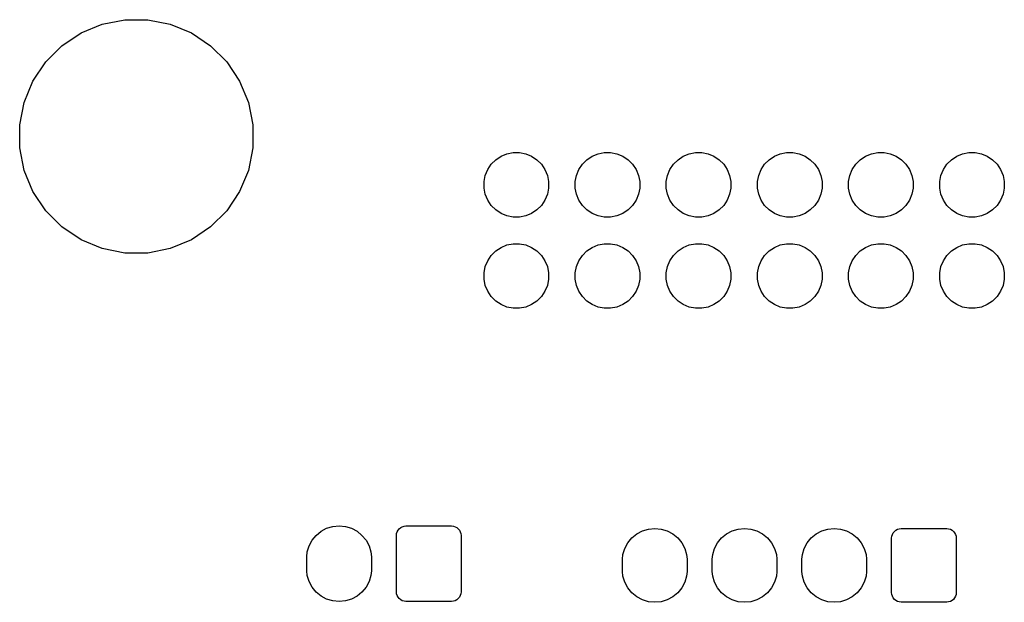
# Model space of a CAD drawing. Extents: x 0.02 to 3.88, y 0.02 to 3.88.
# Tile 6 of 9: x 0.02 to 1.1, y 3.24 to 3.88. Entities that reach past the tile are written whole.
import ezdxf

# ---------------------------------------------------------------- set-up
doc = ezdxf.new("R2010")
doc.units = 0
doc.header["$MEASUREMENT"] = 0
doc.layers.add('BLACK', color=7, linetype='CONTINUOUS')

msp = doc.modelspace()

# ---------------------------------------------------------------- linework, layer by layer
at = {"layer": 'BLACK', "linetype": 'CONTINUOUS'}
for p, q in [((0.087029, 3.86339), (0.110315, 3.87304)), ((0.110315, 3.87304), (0.135036, 3.87795)), ((0.135036, 3.87795), (0.16024, 3.87795)), ((0.16024, 3.87795), (0.18496, 3.87304)), ((0.18496, 3.87304), (0.208246, 3.86339)), ((0.066073, 3.84939), (0.087029, 3.86339)), ((0.208246, 3.86339), (0.229203, 3.84939)), ((0.04825, 3.83157), (0.066073, 3.84939)), ((0.229203, 3.84939), (0.247025, 3.83157)), ((0.034248, 3.81061), (0.04825, 3.83157)), ((0.247025, 3.83157), (0.261028, 3.81061)), ((0.024602, 3.78732), (0.034248, 3.81061)), ((0.261028, 3.81061), (0.270673, 3.78732)), ((0.019685, 3.7626), (0.024602, 3.78732)), ((0.270673, 3.78732), (0.275591, 3.7626)), ((0.019685, 3.7374), (0.019685, 3.7626)), ((0.275591, 3.7626), (0.275591, 3.7374)), ((0.024602, 3.71268), (0.019685, 3.7374)), ((0.275591, 3.7374), (0.270673, 3.71268)), ((0.54198, 3.72437), (0.547783, 3.72825)), ((0.547783, 3.72825), (0.554231, 3.73092)), ((0.554231, 3.73092), (0.561077, 3.73228)), ((0.561077, 3.73228), (0.568057, 3.73228)), ((0.568057, 3.73228), (0.574902, 3.73092)), ((0.574902, 3.73092), (0.581351, 3.72825)), ((0.581351, 3.72825), (0.587154, 3.72437)), ((0.64198, 3.72437), (0.647783, 3.72825)), ((0.647783, 3.72825), (0.654231, 3.73092)), ((0.654231, 3.73092), (0.661077, 3.73228)), ((0.661077, 3.73228), (0.668057, 3.73228)), ((0.668057, 3.73228), (0.674902, 3.73092)), ((0.674902, 3.73092), (0.681351, 3.72825)), ((0.681351, 3.72825), (0.687154, 3.72437)), ((0.74198, 3.72437), (0.747783, 3.72825)), ((0.747783, 3.72825), (0.754231, 3.73092)), ((0.754231, 3.73092), (0.761077, 3.73228)), ((0.761077, 3.73228), (0.768057, 3.73228)), ((0.768057, 3.73228), (0.774902, 3.73092)), ((0.774902, 3.73092), (0.781351, 3.72825)), ((0.781351, 3.72825), (0.787154, 3.72437)), ((0.84198, 3.72437), (0.847783, 3.72825)), ((0.847783, 3.72825), (0.854231, 3.73092)), ((0.854231, 3.73092), (0.861077, 3.73228)), ((0.861077, 3.73228), (0.868057, 3.73228)), ((0.868057, 3.73228), (0.874902, 3.73092)), ((0.874902, 3.73092), (0.881351, 3.72825)), ((0.881351, 3.72825), (0.887154, 3.72437)), ((0.94198, 3.72437), (0.947783, 3.72825)), ((0.947783, 3.72825), (0.954231, 3.73092)), ((0.954231, 3.73092), (0.961077, 3.73228)), ((0.961077, 3.73228), (0.968057, 3.73228)), ((0.968057, 3.73228), (0.974902, 3.73092)), ((0.974902, 3.73092), (0.981351, 3.72825)), ((0.981351, 3.72825), (0.987154, 3.72437)), ((1.04198, 3.72437), (1.04778, 3.72825)), ((1.04778, 3.72825), (1.05423, 3.73092)), ((1.05423, 3.73092), (1.06108, 3.73228)), ((1.06108, 3.73228), (1.06806, 3.73228)), ((1.06806, 3.73228), (1.0749, 3.73092)), ((1.0749, 3.73092), (1.08135, 3.72825)), ((1.08135, 3.72825), (1.08715, 3.72437)), ((0.533167, 3.71363), (0.537044, 3.71944)), ((0.537044, 3.71944), (0.54198, 3.72437)), ((0.587154, 3.72437), (0.59209, 3.71944)), ((0.59209, 3.71944), (0.595967, 3.71363)), ((0.633167, 3.71363), (0.637044, 3.71944)), ((0.637044, 3.71944), (0.64198, 3.72437)), ((0.687154, 3.72437), (0.69209, 3.71944)), ((0.69209, 3.71944), (0.695967, 3.71363)), ((0.733167, 3.71363), (0.737044, 3.71944)), ((0.737044, 3.71944), (0.74198, 3.72437)), ((0.787154, 3.72437), (0.79209, 3.71944)), ((0.79209, 3.71944), (0.795967, 3.71363)), ((0.833167, 3.71363), (0.837044, 3.71944)), ((0.837044, 3.71944), (0.84198, 3.72437)), ((0.887154, 3.72437), (0.89209, 3.71944)), ((0.89209, 3.71944), (0.895967, 3.71363)), ((0.933167, 3.71363), (0.937044, 3.71944)), ((0.937044, 3.71944), (0.94198, 3.72437)), ((0.987154, 3.72437), (0.99209, 3.71944)), ((0.99209, 3.71944), (0.995967, 3.71363)), ((1.03317, 3.71363), (1.03704, 3.71944)), ((1.03704, 3.71944), (1.04198, 3.72437)), ((1.08715, 3.72437), (1.09209, 3.71944)), ((1.09209, 3.71944), (1.09597, 3.71363)), ((0.034248, 3.68939), (0.024602, 3.71268)), ((0.270673, 3.71268), (0.261028, 3.68939)), ((0.529134, 3.70034), (0.530496, 3.70719)), ((0.530496, 3.70719), (0.533167, 3.71363)), ((0.595967, 3.71363), (0.598638, 3.70719)), ((0.598638, 3.70719), (0.6, 3.70034)), ((0.629134, 3.70034), (0.630496, 3.70719)), ((0.630496, 3.70719), (0.633167, 3.71363)), ((0.695967, 3.71363), (0.698638, 3.70719)), ((0.698638, 3.70719), (0.7, 3.70034)), ((0.729134, 3.70034), (0.730496, 3.70719)), ((0.730496, 3.70719), (0.733167, 3.71363)), ((0.795967, 3.71363), (0.798638, 3.70719)), ((0.798638, 3.70719), (0.8, 3.70034)), ((0.829134, 3.70034), (0.830496, 3.70719)), ((0.830496, 3.70719), (0.833167, 3.71363)), ((0.895967, 3.71363), (0.898638, 3.70719)), ((0.898638, 3.70719), (0.9, 3.70034)), ((0.929134, 3.70034), (0.930496, 3.70719)), ((0.930496, 3.70719), (0.933167, 3.71363)), ((0.995967, 3.71363), (0.998638, 3.70719)), ((0.998638, 3.70719), (1, 3.70034)), ((1.02913, 3.70034), (1.0305, 3.70719)), ((1.0305, 3.70719), (1.03317, 3.71363)), ((1.09597, 3.71363), (1.09864, 3.70719)), ((1.09864, 3.70719), (1.1, 3.70034)), ((0.529134, 3.69336), (0.529134, 3.70034)), ((0.6, 3.70034), (0.6, 3.69336)), ((0.629134, 3.69336), (0.629134, 3.70034)), ((0.7, 3.70034), (0.7, 3.69336)), ((0.729134, 3.69336), (0.729134, 3.70034)), ((0.8, 3.70034), (0.8, 3.69336)), ((0.829134, 3.69336), (0.829134, 3.70034)), ((0.9, 3.70034), (0.9, 3.69336)), ((0.929134, 3.69336), (0.929134, 3.70034)), ((1, 3.70034), (1, 3.69336)), ((1.02913, 3.69336), (1.02913, 3.70034)), ((1.1, 3.70034), (1.1, 3.69336)), ((0.04825, 3.66843), (0.034248, 3.68939)), ((0.261028, 3.68939), (0.247025, 3.66843)), ((0.530496, 3.68651), (0.529134, 3.69336)), ((0.533167, 3.68007), (0.530496, 3.68651)), ((0.598638, 3.68651), (0.595967, 3.68007)), ((0.6, 3.69336), (0.598638, 3.68651)), ((0.630496, 3.68651), (0.629134, 3.69336)), ((0.633167, 3.68007), (0.630496, 3.68651)), ((0.698638, 3.68651), (0.695967, 3.68007)), ((0.7, 3.69336), (0.698638, 3.68651)), ((0.730496, 3.68651), (0.729134, 3.69336)), ((0.733167, 3.68007), (0.730496, 3.68651)), ((0.798638, 3.68651), (0.795967, 3.68007)), ((0.8, 3.69336), (0.798638, 3.68651)), ((0.830496, 3.68651), (0.829134, 3.69336)), ((0.833167, 3.68007), (0.830496, 3.68651)), ((0.898638, 3.68651), (0.895967, 3.68007)), ((0.9, 3.69336), (0.898638, 3.68651)), ((0.930496, 3.68651), (0.929134, 3.69336)), ((0.933167, 3.68007), (0.930496, 3.68651)), ((0.998638, 3.68651), (0.995967, 3.68007)), ((1, 3.69336), (0.998638, 3.68651)), ((1.0305, 3.68651), (1.02913, 3.69336)), ((1.03317, 3.68007), (1.0305, 3.68651)), ((1.09864, 3.68651), (1.09597, 3.68007)), ((1.1, 3.69336), (1.09864, 3.68651)), ((0.537044, 3.67426), (0.533167, 3.68007)), ((0.54198, 3.66933), (0.537044, 3.67426)), ((0.59209, 3.67426), (0.587154, 3.66933)), ((0.595967, 3.68007), (0.59209, 3.67426)), ((0.637044, 3.67426), (0.633167, 3.68007)), ((0.64198, 3.66933), (0.637044, 3.67426)), ((0.69209, 3.67426), (0.687154, 3.66933)), ((0.695967, 3.68007), (0.69209, 3.67426)), ((0.737044, 3.67426), (0.733167, 3.68007)), ((0.74198, 3.66933), (0.737044, 3.67426)), ((0.79209, 3.67426), (0.787154, 3.66933)), ((0.795967, 3.68007), (0.79209, 3.67426)), ((0.837044, 3.67426), (0.833167, 3.68007)), ((0.84198, 3.66933), (0.837044, 3.67426)), ((0.89209, 3.67426), (0.887154, 3.66933)), ((0.895967, 3.68007), (0.89209, 3.67426)), ((0.937044, 3.67426), (0.933167, 3.68007)), ((0.94198, 3.66933), (0.937044, 3.67426)), ((0.99209, 3.67426), (0.987154, 3.66933)), ((0.995967, 3.68007), (0.99209, 3.67426)), ((1.03704, 3.67426), (1.03317, 3.68007)), ((1.04198, 3.66933), (1.03704, 3.67426)), ((1.09209, 3.67426), (1.08715, 3.66933)), ((1.09597, 3.68007), (1.09209, 3.67426)), ((0.066073, 3.65061), (0.04825, 3.66843)), ((0.247025, 3.66843), (0.229203, 3.65061)), ((0.547783, 3.66545), (0.54198, 3.66933)), ((0.554231, 3.66278), (0.547783, 3.66545)), ((0.561077, 3.66142), (0.554231, 3.66278)), ((0.574902, 3.66278), (0.568057, 3.66142)), ((0.581351, 3.66545), (0.574902, 3.66278)), ((0.587154, 3.66933), (0.581351, 3.66545)), ((0.647783, 3.66545), (0.64198, 3.66933)), ((0.654231, 3.66278), (0.647783, 3.66545)), ((0.661077, 3.66142), (0.654231, 3.66278)), ((0.674902, 3.66278), (0.668057, 3.66142)), ((0.681351, 3.66545), (0.674902, 3.66278)), ((0.687154, 3.66933), (0.681351, 3.66545)), ((0.747783, 3.66545), (0.74198, 3.66933)), ((0.754231, 3.66278), (0.747783, 3.66545)), ((0.761077, 3.66142), (0.754231, 3.66278)), ((0.774902, 3.66278), (0.768057, 3.66142)), ((0.781351, 3.66545), (0.774902, 3.66278)), ((0.787154, 3.66933), (0.781351, 3.66545)), ((0.847783, 3.66545), (0.84198, 3.66933)), ((0.854231, 3.66278), (0.847783, 3.66545)), ((0.861077, 3.66142), (0.854231, 3.66278)), ((0.874902, 3.66278), (0.868057, 3.66142)), ((0.881351, 3.66545), (0.874902, 3.66278)), ((0.887154, 3.66933), (0.881351, 3.66545)), ((0.947783, 3.66545), (0.94198, 3.66933)), ((0.954231, 3.66278), (0.947783, 3.66545)), ((0.961077, 3.66142), (0.954231, 3.66278)), ((0.974902, 3.66278), (0.968057, 3.66142)), ((0.981351, 3.66545), (0.974902, 3.66278)), ((0.987154, 3.66933), (0.981351, 3.66545)), ((1.04778, 3.66545), (1.04198, 3.66933)), ((1.05423, 3.66278), (1.04778, 3.66545)), ((1.06108, 3.66142), (1.05423, 3.66278)), ((1.0749, 3.66278), (1.06806, 3.66142)), ((1.08135, 3.66545), (1.0749, 3.66278)), ((1.08715, 3.66933), (1.08135, 3.66545)), ((0.568057, 3.66142), (0.561077, 3.66142)), ((0.668057, 3.66142), (0.661077, 3.66142)), ((0.768057, 3.66142), (0.761077, 3.66142)), ((0.868057, 3.66142), (0.861077, 3.66142)), ((0.968057, 3.66142), (0.961077, 3.66142)), ((1.06806, 3.66142), (1.06108, 3.66142)), ((0.087029, 3.63661), (0.066073, 3.65061)), ((0.229203, 3.65061), (0.208246, 3.63661)), ((0.110315, 3.62696), (0.087029, 3.63661)), ((0.208246, 3.63661), (0.18496, 3.62696)), ((0.547783, 3.62825), (0.554231, 3.63092)), ((0.554231, 3.63092), (0.561077, 3.63228)), ((0.561077, 3.63228), (0.568057, 3.63228)), ((0.568057, 3.63228), (0.574902, 3.63092)), ((0.574902, 3.63092), (0.581351, 3.62825)), ((0.647783, 3.62825), (0.654231, 3.63092)), ((0.654231, 3.63092), (0.661077, 3.63228)), ((0.661077, 3.63228), (0.668057, 3.63228)), ((0.668057, 3.63228), (0.674902, 3.63092)), ((0.674902, 3.63092), (0.681351, 3.62825)), ((0.747783, 3.62825), (0.754231, 3.63092)), ((0.754231, 3.63092), (0.761077, 3.63228)), ((0.761077, 3.63228), (0.768057, 3.63228)), ((0.768057, 3.63228), (0.774902, 3.63092)), ((0.774902, 3.63092), (0.781351, 3.62825)), ((0.847783, 3.62825), (0.854231, 3.63092)), ((0.854231, 3.63092), (0.861077, 3.63228)), ((0.861077, 3.63228), (0.868057, 3.63228)), ((0.868057, 3.63228), (0.874902, 3.63092)), ((0.874902, 3.63092), (0.881351, 3.62825)), ((0.947783, 3.62825), (0.954231, 3.63092)), ((0.954231, 3.63092), (0.961077, 3.63228)), ((0.961077, 3.63228), (0.968057, 3.63228)), ((0.968057, 3.63228), (0.974902, 3.63092)), ((0.974902, 3.63092), (0.981351, 3.62825)), ((1.04778, 3.62825), (1.05423, 3.63092)), ((1.05423, 3.63092), (1.06108, 3.63228)), ((1.06108, 3.63228), (1.06806, 3.63228)), ((1.06806, 3.63228), (1.0749, 3.63092)), ((1.0749, 3.63092), (1.08135, 3.62825)), ((0.135036, 3.62205), (0.110315, 3.62696)), ((0.16024, 3.62205), (0.135036, 3.62205)), ((0.18496, 3.62696), (0.16024, 3.62205)), ((0.533167, 3.61363), (0.537044, 3.61944)), ((0.537044, 3.61944), (0.54198, 3.62437)), ((0.54198, 3.62437), (0.547783, 3.62825)), ((0.581351, 3.62825), (0.587154, 3.62437)), ((0.587154, 3.62437), (0.59209, 3.61944)), ((0.59209, 3.61944), (0.595967, 3.61363)), ((0.633167, 3.61363), (0.637044, 3.61944)), ((0.637044, 3.61944), (0.64198, 3.62437)), ((0.64198, 3.62437), (0.647783, 3.62825)), ((0.681351, 3.62825), (0.687154, 3.62437)), ((0.687154, 3.62437), (0.69209, 3.61944)), ((0.69209, 3.61944), (0.695967, 3.61363)), ((0.733167, 3.61363), (0.737044, 3.61944)), ((0.737044, 3.61944), (0.74198, 3.62437)), ((0.74198, 3.62437), (0.747783, 3.62825)), ((0.781351, 3.62825), (0.787154, 3.62437)), ((0.787154, 3.62437), (0.79209, 3.61944)), ((0.79209, 3.61944), (0.795967, 3.61363)), ((0.833167, 3.61363), (0.837044, 3.61944)), ((0.837044, 3.61944), (0.84198, 3.62437)), ((0.84198, 3.62437), (0.847783, 3.62825)), ((0.881351, 3.62825), (0.887154, 3.62437)), ((0.887154, 3.62437), (0.89209, 3.61944)), ((0.89209, 3.61944), (0.895967, 3.61363)), ((0.933167, 3.61363), (0.937044, 3.61944)), ((0.937044, 3.61944), (0.94198, 3.62437)), ((0.94198, 3.62437), (0.947783, 3.62825)), ((0.981351, 3.62825), (0.987154, 3.62437)), ((0.987154, 3.62437), (0.99209, 3.61944)), ((0.99209, 3.61944), (0.995967, 3.61363)), ((1.03317, 3.61363), (1.03704, 3.61944)), ((1.03704, 3.61944), (1.04198, 3.62437)), ((1.04198, 3.62437), (1.04778, 3.62825)), ((1.08135, 3.62825), (1.08715, 3.62437)), ((1.08715, 3.62437), (1.09209, 3.61944)), ((1.09209, 3.61944), (1.09597, 3.61363)), ((0.530496, 3.60719), (0.533167, 3.61363)), ((0.595967, 3.61363), (0.598638, 3.60719)), ((0.630496, 3.60719), (0.633167, 3.61363)), ((0.695967, 3.61363), (0.698638, 3.60719)), ((0.730496, 3.60719), (0.733167, 3.61363)), ((0.795967, 3.61363), (0.798638, 3.60719)), ((0.830496, 3.60719), (0.833167, 3.61363)), ((0.895967, 3.61363), (0.898638, 3.60719)), ((0.930496, 3.60719), (0.933167, 3.61363)), ((0.995967, 3.61363), (0.998638, 3.60719)), ((1.0305, 3.60719), (1.03317, 3.61363)), ((1.09597, 3.61363), (1.09864, 3.60719)), ((0.529134, 3.60034), (0.530496, 3.60719)), ((0.529134, 3.59336), (0.529134, 3.60034)), ((0.598638, 3.60719), (0.6, 3.60034)), ((0.6, 3.60034), (0.6, 3.59336)), ((0.629134, 3.60034), (0.630496, 3.60719)), ((0.629134, 3.59336), (0.629134, 3.60034)), ((0.698638, 3.60719), (0.7, 3.60034)), ((0.7, 3.60034), (0.7, 3.59336)), ((0.729134, 3.60034), (0.730496, 3.60719)), ((0.729134, 3.59336), (0.729134, 3.60034)), ((0.798638, 3.60719), (0.8, 3.60034)), ((0.8, 3.60034), (0.8, 3.59336)), ((0.829134, 3.60034), (0.830496, 3.60719)), ((0.829134, 3.59336), (0.829134, 3.60034)), ((0.898638, 3.60719), (0.9, 3.60034)), ((0.9, 3.60034), (0.9, 3.59336)), ((0.929134, 3.60034), (0.930496, 3.60719)), ((0.929134, 3.59336), (0.929134, 3.60034)), ((0.998638, 3.60719), (1, 3.60034)), ((1, 3.60034), (1, 3.59336)), ((1.02913, 3.60034), (1.0305, 3.60719)), ((1.02913, 3.59336), (1.02913, 3.60034)), ((1.09864, 3.60719), (1.1, 3.60034)), ((1.1, 3.60034), (1.1, 3.59336)), ((0.530496, 3.58651), (0.529134, 3.59336)), ((0.6, 3.59336), (0.598638, 3.58651)), ((0.630496, 3.58651), (0.629134, 3.59336)), ((0.7, 3.59336), (0.698638, 3.58651)), ((0.730496, 3.58651), (0.729134, 3.59336)), ((0.8, 3.59336), (0.798638, 3.58651)), ((0.830496, 3.58651), (0.829134, 3.59336)), ((0.9, 3.59336), (0.898638, 3.58651)), ((0.930496, 3.58651), (0.929134, 3.59336)), ((1, 3.59336), (0.998638, 3.58651)), ((1.0305, 3.58651), (1.02913, 3.59336)), ((1.1, 3.59336), (1.09864, 3.58651)), ((0.533167, 3.58007), (0.530496, 3.58651)), ((0.537044, 3.57426), (0.533167, 3.58007)), ((0.595967, 3.58007), (0.59209, 3.57426)), ((0.598638, 3.58651), (0.595967, 3.58007)), ((0.633167, 3.58007), (0.630496, 3.58651)), ((0.637044, 3.57426), (0.633167, 3.58007)), ((0.695967, 3.58007), (0.69209, 3.57426)), ((0.698638, 3.58651), (0.695967, 3.58007)), ((0.733167, 3.58007), (0.730496, 3.58651)), ((0.737044, 3.57426), (0.733167, 3.58007)), ((0.795967, 3.58007), (0.79209, 3.57426)), ((0.798638, 3.58651), (0.795967, 3.58007)), ((0.833167, 3.58007), (0.830496, 3.58651)), ((0.837044, 3.57426), (0.833167, 3.58007)), ((0.895967, 3.58007), (0.89209, 3.57426)), ((0.898638, 3.58651), (0.895967, 3.58007)), ((0.933167, 3.58007), (0.930496, 3.58651)), ((0.937044, 3.57426), (0.933167, 3.58007)), ((0.995967, 3.58007), (0.99209, 3.57426)), ((0.998638, 3.58651), (0.995967, 3.58007)), ((1.03317, 3.58007), (1.0305, 3.58651)), ((1.03704, 3.57426), (1.03317, 3.58007)), ((1.09597, 3.58007), (1.09209, 3.57426)), ((1.09864, 3.58651), (1.09597, 3.58007)), ((0.54198, 3.56933), (0.537044, 3.57426)), ((0.547783, 3.56545), (0.54198, 3.56933)), ((0.554231, 3.56278), (0.547783, 3.56545)), ((0.581351, 3.56545), (0.574902, 3.56278)), ((0.587154, 3.56933), (0.581351, 3.56545)), ((0.59209, 3.57426), (0.587154, 3.56933)), ((0.64198, 3.56933), (0.637044, 3.57426)), ((0.647783, 3.56545), (0.64198, 3.56933)), ((0.654231, 3.56278), (0.647783, 3.56545)), ((0.681351, 3.56545), (0.674902, 3.56278)), ((0.687154, 3.56933), (0.681351, 3.56545)), ((0.69209, 3.57426), (0.687154, 3.56933)), ((0.74198, 3.56933), (0.737044, 3.57426)), ((0.747783, 3.56545), (0.74198, 3.56933)), ((0.754231, 3.56278), (0.747783, 3.56545)), ((0.781351, 3.56545), (0.774902, 3.56278)), ((0.787154, 3.56933), (0.781351, 3.56545)), ((0.79209, 3.57426), (0.787154, 3.56933)), ((0.84198, 3.56933), (0.837044, 3.57426)), ((0.847783, 3.56545), (0.84198, 3.56933)), ((0.854231, 3.56278), (0.847783, 3.56545)), ((0.881351, 3.56545), (0.874902, 3.56278)), ((0.887154, 3.56933), (0.881351, 3.56545)), ((0.89209, 3.57426), (0.887154, 3.56933)), ((0.94198, 3.56933), (0.937044, 3.57426)), ((0.947783, 3.56545), (0.94198, 3.56933)), ((0.954231, 3.56278), (0.947783, 3.56545)), ((0.981351, 3.56545), (0.974902, 3.56278)), ((0.987154, 3.56933), (0.981351, 3.56545)), ((0.99209, 3.57426), (0.987154, 3.56933)), ((1.04198, 3.56933), (1.03704, 3.57426)), ((1.04778, 3.56545), (1.04198, 3.56933)), ((1.05423, 3.56278), (1.04778, 3.56545)), ((1.08135, 3.56545), (1.0749, 3.56278)), ((1.08715, 3.56933), (1.08135, 3.56545)), ((1.09209, 3.57426), (1.08715, 3.56933)), ((0.561077, 3.56142), (0.554231, 3.56278)), ((0.568057, 3.56142), (0.561077, 3.56142)), ((0.574902, 3.56278), (0.568057, 3.56142)), ((0.661077, 3.56142), (0.654231, 3.56278)), ((0.668057, 3.56142), (0.661077, 3.56142)), ((0.674902, 3.56278), (0.668057, 3.56142)), ((0.761077, 3.56142), (0.754231, 3.56278)), ((0.768057, 3.56142), (0.761077, 3.56142)), ((0.774902, 3.56278), (0.768057, 3.56142)), ((0.861077, 3.56142), (0.854231, 3.56278)), ((0.868057, 3.56142), (0.861077, 3.56142)), ((0.874902, 3.56278), (0.868057, 3.56142)), ((0.961077, 3.56142), (0.954231, 3.56278)), ((0.968057, 3.56142), (0.961077, 3.56142)), ((0.974902, 3.56278), (0.968057, 3.56142)), ((1.06108, 3.56142), (1.05423, 3.56278)), ((1.06806, 3.56142), (1.06108, 3.56142)), ((1.0749, 3.56278), (1.06806, 3.56142)), ((0.344903, 3.31242), (0.350298, 3.31685)), ((0.350298, 3.31685), (0.356454, 3.32014)), ((0.356454, 3.32014), (0.363133, 3.32216)), ((0.363133, 3.32216), (0.370079, 3.32285)), ((0.370079, 3.32285), (0.377025, 3.32216)), ((0.377025, 3.32216), (0.383704, 3.32014)), ((0.383704, 3.32014), (0.38986, 3.31685)), ((0.38986, 3.31685), (0.395255, 3.31242)), ((0.433864, 3.31624), (0.434827, 3.31805)), ((0.434827, 3.31805), (0.436123, 3.31962)), ((0.436123, 3.31962), (0.437702, 3.32092)), ((0.437702, 3.32092), (0.439504, 3.32188)), ((0.439504, 3.32188), (0.441459, 3.32248)), ((0.441459, 3.32248), (0.443492, 3.32268)), ((0.443492, 3.32268), (0.493516, 3.32268)), ((0.493516, 3.32268), (0.495549, 3.32248)), ((0.495549, 3.32248), (0.497504, 3.32188)), ((0.497504, 3.32188), (0.499305, 3.32092)), ((0.499305, 3.32092), (0.500885, 3.31962)), ((0.500885, 3.31962), (0.502181, 3.31805)), ((0.502181, 3.31805), (0.503144, 3.31624)), ((0.696755, 3.31405), (0.70291, 3.31734)), ((0.70291, 3.31734), (0.709589, 3.31937)), ((0.709589, 3.31937), (0.716535, 3.32005)), ((0.716535, 3.32005), (0.723482, 3.31937)), ((0.723482, 3.31937), (0.730161, 3.31734)), ((0.730161, 3.31734), (0.736316, 3.31405)), ((0.79518, 3.31405), (0.801335, 3.31734)), ((0.801335, 3.31734), (0.808015, 3.31937)), ((0.808015, 3.31937), (0.814961, 3.32005)), ((0.814961, 3.32005), (0.821907, 3.31937)), ((0.821907, 3.31937), (0.828586, 3.31734)), ((0.828586, 3.31734), (0.834741, 3.31405)), ((0.893605, 3.31405), (0.899761, 3.31734)), ((0.899761, 3.31734), (0.90644, 3.31937)), ((0.90644, 3.31937), (0.913386, 3.32005)), ((0.913386, 3.32005), (0.920332, 3.31937)), ((0.920332, 3.31937), (0.927011, 3.31734)), ((0.927011, 3.31734), (0.933167, 3.31405)), ((0.978134, 3.31525), (0.97943, 3.31683)), ((0.97943, 3.31683), (0.98101, 3.31813)), ((0.98101, 3.31813), (0.982811, 3.31909)), ((0.982811, 3.31909), (0.984766, 3.31968)), ((0.984766, 3.31968), (0.986799, 3.31988)), ((0.986799, 3.31988), (1.03682, 3.31988)), ((1.03682, 3.31988), (1.03886, 3.31968)), ((1.03886, 3.31968), (1.04081, 3.31909)), ((1.04081, 3.31909), (1.04261, 3.31813)), ((1.04261, 3.31813), (1.04419, 3.31683)), ((1.04419, 3.31683), (1.04549, 3.31525)), ((0.337184, 3.30087), (0.340475, 3.30702)), ((0.340475, 3.30702), (0.344903, 3.31242)), ((0.395255, 3.31242), (0.399683, 3.30702)), ((0.399683, 3.30702), (0.402973, 3.30087)), ((0.433071, 3.31226), (0.433271, 3.31429)), ((0.433071, 3.25042), (0.433071, 3.31226)), ((0.433271, 3.31429), (0.433864, 3.31624)), ((0.503144, 3.31624), (0.503737, 3.31429)), ((0.503737, 3.31429), (0.503937, 3.31226)), ((0.503937, 3.31226), (0.503937, 3.25042)), ((0.686931, 3.30423), (0.691359, 3.30963)), ((0.691359, 3.30963), (0.696755, 3.31405)), ((0.736316, 3.31405), (0.741712, 3.30963)), ((0.741712, 3.30963), (0.746139, 3.30423)), ((0.785357, 3.30423), (0.789784, 3.30963)), ((0.789784, 3.30963), (0.79518, 3.31405)), ((0.834741, 3.31405), (0.840137, 3.30963)), ((0.840137, 3.30963), (0.844565, 3.30423)), ((0.883782, 3.30423), (0.88821, 3.30963)), ((0.88821, 3.30963), (0.893605, 3.31405)), ((0.933167, 3.31405), (0.938562, 3.30963)), ((0.938562, 3.30963), (0.94299, 3.30423)), ((0.976378, 3.30946), (0.976578, 3.31149)), ((0.976378, 3.24959), (0.976378, 3.30946)), ((0.976578, 3.31149), (0.977171, 3.31345)), ((0.977171, 3.31345), (0.978134, 3.31525)), ((1.04549, 3.31525), (1.04645, 3.31345)), ((1.04645, 3.31345), (1.04704, 3.31149)), ((1.04704, 3.31149), (1.04724, 3.30946)), ((1.04724, 3.30946), (1.04724, 3.24959)), ((0.335158, 3.29419), (0.337184, 3.30087)), ((0.402973, 3.30087), (0.404999, 3.29419)), ((0.681615, 3.29139), (0.683641, 3.29807)), ((0.683641, 3.29807), (0.686931, 3.30423)), ((0.746139, 3.30423), (0.74943, 3.29807)), ((0.74943, 3.29807), (0.751456, 3.29139)), ((0.78004, 3.29139), (0.782066, 3.29807)), ((0.782066, 3.29807), (0.785357, 3.30423)), ((0.844565, 3.30423), (0.847855, 3.29807)), ((0.847855, 3.29807), (0.849881, 3.29139)), ((0.878465, 3.29139), (0.880492, 3.29807)), ((0.880492, 3.29807), (0.883782, 3.30423)), ((0.94299, 3.30423), (0.94628, 3.29807)), ((0.94628, 3.29807), (0.948306, 3.29139)), ((0.334646, 3.28898), (0.335158, 3.29419)), ((0.334646, 3.27369), (0.334646, 3.28898)), ((0.404999, 3.29419), (0.405512, 3.28898)), ((0.405512, 3.28898), (0.405512, 3.27369)), ((0.681102, 3.28619), (0.681615, 3.29139)), ((0.681102, 3.27287), (0.681102, 3.28619)), ((0.751456, 3.29139), (0.751969, 3.28619)), ((0.751969, 3.28619), (0.751969, 3.27287)), ((0.779528, 3.28619), (0.78004, 3.29139)), ((0.779528, 3.27287), (0.779528, 3.28619)), ((0.849881, 3.29139), (0.850394, 3.28619)), ((0.850394, 3.28619), (0.850394, 3.27287)), ((0.877953, 3.28619), (0.878465, 3.29139)), ((0.877953, 3.27287), (0.877953, 3.28619)), ((0.948306, 3.29139), (0.948819, 3.28619)), ((0.948819, 3.28619), (0.948819, 3.27287)), ((0.335158, 3.26849), (0.334646, 3.27369)), ((0.405512, 3.27369), (0.404999, 3.26849)), ((0.337184, 3.26181), (0.335158, 3.26849)), ((0.404999, 3.26849), (0.402973, 3.26181)), ((0.681615, 3.26766), (0.681102, 3.27287)), ((0.683641, 3.26098), (0.681615, 3.26766)), ((0.751456, 3.26766), (0.74943, 3.26098)), ((0.751969, 3.27287), (0.751456, 3.26766)), ((0.78004, 3.26766), (0.779528, 3.27287)), ((0.782066, 3.26098), (0.78004, 3.26766)), ((0.849881, 3.26766), (0.847855, 3.26098)), ((0.850394, 3.27287), (0.849881, 3.26766)), ((0.878465, 3.26766), (0.877953, 3.27287)), ((0.880492, 3.26098), (0.878465, 3.26766)), ((0.948306, 3.26766), (0.94628, 3.26098)), ((0.948819, 3.27287), (0.948306, 3.26766)), ((0.340475, 3.25565), (0.337184, 3.26181)), ((0.344903, 3.25026), (0.340475, 3.25565)), ((0.399683, 3.25565), (0.395255, 3.25026)), ((0.402973, 3.26181), (0.399683, 3.25565)), ((0.686931, 3.25483), (0.683641, 3.26098)), ((0.691359, 3.24943), (0.686931, 3.25483)), ((0.746139, 3.25483), (0.741712, 3.24943)), ((0.74943, 3.26098), (0.746139, 3.25483)), ((0.785357, 3.25483), (0.782066, 3.26098)), ((0.789784, 3.24943), (0.785357, 3.25483)), ((0.844565, 3.25483), (0.840137, 3.24943)), ((0.847855, 3.26098), (0.844565, 3.25483)), ((0.883782, 3.25483), (0.880492, 3.26098)), ((0.88821, 3.24943), (0.883782, 3.25483)), ((0.94299, 3.25483), (0.938562, 3.24943)), ((0.94628, 3.26098), (0.94299, 3.25483)), ((0.350298, 3.24583), (0.344903, 3.25026)), ((0.356454, 3.24254), (0.350298, 3.24583)), ((0.363133, 3.24051), (0.356454, 3.24254)), ((0.383704, 3.24254), (0.377025, 3.24051)), ((0.389859, 3.24583), (0.383704, 3.24254)), ((0.395255, 3.25026), (0.389859, 3.24583)), ((0.433271, 3.24839), (0.433071, 3.25042)), ((0.433864, 3.24643), (0.433271, 3.24839)), ((0.434827, 3.24463), (0.433864, 3.24643)), ((0.436123, 3.24305), (0.434827, 3.24463)), ((0.437702, 3.24176), (0.436123, 3.24305)), ((0.439504, 3.24079), (0.437702, 3.24176)), ((0.499305, 3.24176), (0.497504, 3.24079)), ((0.500885, 3.24305), (0.499305, 3.24176)), ((0.502181, 3.24463), (0.500885, 3.24305)), ((0.503144, 3.24643), (0.502181, 3.24463)), ((0.503737, 3.24839), (0.503144, 3.24643)), ((0.503937, 3.25042), (0.503737, 3.24839)), ((0.696755, 3.245), (0.691359, 3.24943)), ((0.70291, 3.24171), (0.696755, 3.245)), ((0.709589, 3.23969), (0.70291, 3.24171)), ((0.730161, 3.24171), (0.723481, 3.23969)), ((0.736316, 3.245), (0.730161, 3.24171)), ((0.741712, 3.24943), (0.736316, 3.245)), ((0.79518, 3.245), (0.789784, 3.24943)), ((0.801335, 3.24171), (0.79518, 3.245)), ((0.808015, 3.23969), (0.801335, 3.24171)), ((0.828586, 3.24171), (0.821907, 3.23969)), ((0.834741, 3.245), (0.828586, 3.24171)), ((0.840137, 3.24943), (0.834741, 3.245)), ((0.893605, 3.245), (0.88821, 3.24943)), ((0.899761, 3.24171), (0.893605, 3.245)), ((0.90644, 3.23969), (0.899761, 3.24171)), ((0.927011, 3.24171), (0.920332, 3.23969)), ((0.933167, 3.245), (0.927011, 3.24171)), ((0.938562, 3.24943), (0.933167, 3.245)), ((0.976578, 3.24756), (0.976378, 3.24959)), ((0.977171, 3.24561), (0.976578, 3.24756)), ((0.978134, 3.2438), (0.977171, 3.24561)), ((0.97943, 3.24223), (0.978134, 3.2438)), ((0.98101, 3.24093), (0.97943, 3.24223)), ((1.04419, 3.24223), (1.04261, 3.24093)), ((1.04549, 3.2438), (1.04419, 3.24223)), ((1.04645, 3.24561), (1.04549, 3.2438)), ((1.04704, 3.24756), (1.04645, 3.24561)), ((1.04724, 3.24959), (1.04704, 3.24756)), ((0.370079, 3.23983), (0.363133, 3.24051)), ((0.377025, 3.24051), (0.370079, 3.23983)), ((0.441459, 3.2402), (0.439504, 3.24079)), ((0.443492, 3.24), (0.441459, 3.2402)), ((0.493516, 3.24), (0.443492, 3.24)), ((0.495549, 3.2402), (0.493516, 3.24)), ((0.497504, 3.24079), (0.495549, 3.2402)), ((0.716535, 3.239), (0.709589, 3.23969)), ((0.723481, 3.23969), (0.716535, 3.239)), ((0.814961, 3.239), (0.808015, 3.23969)), ((0.821907, 3.23969), (0.814961, 3.239)), ((0.913386, 3.239), (0.90644, 3.23969)), ((0.920332, 3.23969), (0.913386, 3.239)), ((0.982811, 3.23997), (0.98101, 3.24093)), ((0.984766, 3.23937), (0.982811, 3.23997)), ((0.986799, 3.23917), (0.984766, 3.23937)), ((1.03682, 3.23917), (0.986799, 3.23917)), ((1.03886, 3.23937), (1.03682, 3.23917)), ((1.04081, 3.23997), (1.03886, 3.23937)), ((1.04261, 3.24093), (1.04081, 3.23997))]:
    msp.add_line(p, q, dxfattribs=at)

doc.saveas('drawing.dxf')
